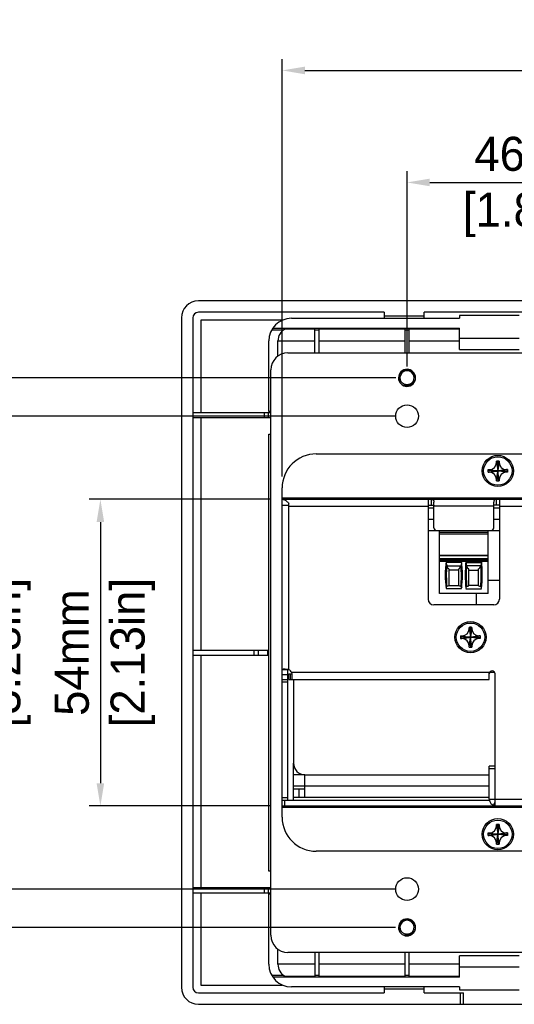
# Model space of a CAD drawing. Header units: millimetres. Extents: x 2497 to 3553, y 296 to 1027.
# Tile 8 of 9: x 3210 to 3297, y 581 to 755. Entities that reach past the tile are written whole.
import ezdxf

# ---------------------------------------------------------------- set-up
doc = ezdxf.new("R2010")
doc.units = ezdxf.units.MM
doc.layers.add('IPD6000W-US-DXF_CONTINUOUS_LINE', color=7, linetype='Continuous')
doc.layers.add('标注', color=7, linetype='Continuous')
doc.dimstyles.get("Standard").update_dxf_attribs({"dimscale": 2, "dimtxt": 3, "dimasz": 2, "dimexe": 1, "dimexo": 1, "dimgap": 1, "dimtad": 1, "dimtoh": 1, "dimdec": 1, "dimdsep": 46, "dimtxsty": 'Standard', "dimcen": 0, "dimclrd": 3, "dimclre": 3, "dimadec": 0, "dimazin": 0, "dimtp": 0.01, "dimtm": 0.01, "dimtfac": 1, "dimtdec": 1, "dimtofl": 0, "dimtmove": 0, "dimatfit": 3, "dimfxl": 1, "dimtfillclr": 256, "dimtolj": 1, "dimarcsym": 0})

# ---------------------------------------------------------------- blocks, each defined once
blk = doc.blocks.new('*D30')
at = {"layer": 'Defpoints', "color": 0}
for p in [(3323.96, 726.15), (3277.96, 691.73), (3323.96, 691.73)]:
    blk.add_point(p, dxfattribs=at)
at = {"layer": '标注', "color": 3, "lineweight": -2}
for p, q in [((3277.96, 693.73), (3277.96, 728.15)), ((3323.96, 693.73), (3323.96, 728.15)), ((3281.96, 726.15), (3319.96, 726.15))]:
    blk.add_line(p, q, dxfattribs=at)
at = {"layer": '标注', "color": 3}
for points in [[(3281.96, 726.82), (3281.96, 725.48), (3277.96, 726.15)], [(3319.96, 725.48), (3319.96, 726.82), (3323.96, 726.15)]]:
    blk.add_solid(points, dxfattribs=at)
at = {"layer": '标注', "color": 0, "char_height": 6, "attachment_point": 5}
for s, insert in [('\\A1;46mm', (3300.96, 731.15)), ('[1.81in]', (3300.96, 720.45))]:
    blk.add_mtext(s, dxfattribs=dict(at, insert=insert))
blk = doc.blocks.new('*D32')
at = {"layer": 'Defpoints', "color": 0}
for p in [(3391.96, 745.88), (3255.96, 672.33), (3391.96, 672.33)]:
    blk.add_point(p, dxfattribs=at)
at = {"layer": '标注', "color": 3, "lineweight": -2}
for p, q in [((3255.96, 674.33), (3255.96, 747.88)), ((3391.96, 674.33), (3391.96, 747.88)), ((3259.96, 745.88), (3387.96, 745.88))]:
    blk.add_line(p, q, dxfattribs=at)
at = {"layer": '标注', "color": 3}
for points in [[(3259.96, 746.55), (3259.96, 745.21), (3255.96, 745.88)], [(3387.96, 745.21), (3387.96, 746.55), (3391.96, 745.88)]]:
    blk.add_solid(points, dxfattribs=at)
at = {"layer": '标注', "color": 0, "char_height": 6, "attachment_point": 5}
for s, insert in [('\\A1;136mm', (3323.96, 750.88)), ('[5.35in]', (3323.96, 740.18))]:
    blk.add_mtext(s, dxfattribs=dict(at, insert=insert))
blk = doc.blocks.new('*D33')
at = {"layer": 'Defpoints', "color": 0}
for p in [(3255.96, 670.33), (3223.94, 616.33), (3255.96, 616.33)]:
    blk.add_point(p, dxfattribs=at)
at = {"layer": '标注', "color": 3, "lineweight": -2}
for p, q in [((3253.96, 670.33), (3221.94, 670.33)), ((3223.94, 666.33), (3223.94, 620.33)), ((3253.96, 616.33), (3221.94, 616.33))]:
    blk.add_line(p, q, dxfattribs=at)
at = {"layer": '标注', "color": 3}
for points in [[(3224.61, 666.33), (3223.27, 666.33), (3223.94, 670.33)], [(3223.27, 620.33), (3224.61, 620.33), (3223.94, 616.33)]]:
    blk.add_solid(points, dxfattribs=at)
at = {"layer": '标注', "color": 0, "char_height": 6, "attachment_point": 5, "rotation": 90}
for s, insert in [('[2.13in]', (3229.64, 643.33)), ('\\A1;54mm', (3218.94, 643.33))]:
    blk.add_mtext(s, dxfattribs=dict(at, insert=insert))
blk = doc.blocks.new('*D34')
at = {"layer": 'Defpoints', "color": 0}
for p in [(3277.96, 684.98), (3202.03, 601.67), (3277.96, 601.67)]:
    blk.add_point(p, dxfattribs=at)
at = {"layer": '标注', "color": 3, "lineweight": -2}
for p, q in [((3275.96, 684.98), (3200.03, 684.98)), ((3202.03, 680.98), (3202.03, 605.67)), ((3275.96, 601.67), (3200.03, 601.67))]:
    blk.add_line(p, q, dxfattribs=at)
at = {"layer": '标注', "color": 3}
for points in [[(3202.69, 680.98), (3201.36, 680.98), (3202.03, 684.98)], [(3201.36, 605.67), (3202.69, 605.67), (3202.03, 601.67)]]:
    blk.add_solid(points, dxfattribs=at)
at = {"layer": '标注', "color": 0, "char_height": 6, "attachment_point": 5, "rotation": 90}
for s, insert in [('\\A1;83.3mm', (3197.03, 643.33)), ('[3.28in]', (3207.73, 643.33))]:
    blk.add_mtext(s, dxfattribs=dict(at, insert=insert))
blk = doc.blocks.new('*D35')
at = {"layer": 'Defpoints', "color": 0}
for p in [(3277.96, 691.73), (3177.76, 594.9), (3277.92, 594.9)]:
    blk.add_point(p, dxfattribs=at)
at = {"layer": '标注', "color": 3, "lineweight": -2}
for p, q in [((3275.96, 691.73), (3175.76, 691.73)), ((3177.76, 687.73), (3177.76, 598.9)), ((3275.92, 594.9), (3175.76, 594.9))]:
    blk.add_line(p, q, dxfattribs=at)
at = {"layer": '标注', "color": 3}
for points in [[(3178.43, 687.73), (3177.09, 687.73), (3177.76, 691.73)], [(3177.09, 598.9), (3178.43, 598.9), (3177.76, 594.9)]]:
    blk.add_solid(points, dxfattribs=at)
at = {"layer": '标注', "color": 0, "char_height": 6, "attachment_point": 5, "rotation": 90}
for s, insert in [('\\A1;96.8mm', (3172.76, 643.32)), ('[3.81in]', (3183.46, 643.32))]:
    blk.add_mtext(s, dxfattribs=dict(at, insert=insert))

msp = doc.modelspace()

# ---------------------------------------------------------------- linework, layer by layer
at = {"layer": 'IPD6000W-US-DXF_CONTINUOUS_LINE', "color": 7, "linetype": 'Continuous'}
for p, q in [((3406.71, 705.28), (3241.21, 705.28)), ((3273.96, 703.28), (3241.21, 703.28)), ((3273.96, 703.28), (3273.96, 702.63)), ((3273.96, 702.63), (3273.96, 702.23)), ((3273.96, 702.63), (3280.96, 702.63)), ((3280.96, 702.63), (3280.96, 703.28)), ((3320.46, 703.28), (3280.96, 703.28)), ((3280.96, 702.23), (3280.96, 702.63)), ((3287.21, 702.73), (3287.21, 702.23)), ((3297.71, 702.73), (3287.21, 702.73)), ((3238.21, 702.28), (3238.21, 584.38)), ((3240.21, 702.28), (3240.21, 584.38)), ((3241.61, 701.88), (3241.61, 685.63)), ((3255.98, 701.88), (3241.61, 701.88)), ((3257.61, 702.23), (3287.21, 702.23)), ((3254.12, 700.18), (3256.21, 700.18)), ((3254.3, 700.48), (3287.21, 700.48)), ((3261.71, 700.33), (3256.45, 700.33)), ((3261.71, 696.13), (3261.71, 700.33)), ((3261.71, 700.18), (3262.51, 700.18)), ((3262.51, 696.13), (3262.51, 700.33)), ((3277.56, 700.33), (3262.51, 700.33)), ((3277.56, 700.33), (3277.56, 696.13)), ((3277.56, 700.18), (3278.36, 700.18)), ((3278.36, 696.13), (3278.36, 700.33)), ((3287.21, 700.33), (3278.36, 700.33)), ((3287.21, 696.73), (3287.21, 700.48)), ((3253.61, 685.83), (3253.61, 698.23)), ((3255.21, 695.56), (3255.21, 698.23)), ((3255.21, 698.23), (3261.71, 698.23)), ((3262.51, 698.23), (3277.56, 698.23)), ((3278.36, 698.23), (3287.21, 698.23)), ((3287.21, 698.73), (3297.71, 698.73)), ((3256.96, 696.13), (3390.96, 696.13)), ((3287.21, 696.73), (3297.71, 696.73)), ((3253.96, 593.53), (3253.96, 693.13)), ((3240.21, 685.63), (3253.96, 685.63)), ((3252.84, 684.73), (3252.84, 685.63)), ((3253.57, 684.73), (3253.57, 685.63)), ((3253.96, 685.83), (3253.61, 685.83)), ((3240.21, 684.73), (3253.96, 684.73)), ((3241.61, 684.73), (3241.61, 643.78)), ((3253.61, 604.83), (3253.61, 681.83)), ((3253.61, 681.83), (3253.96, 681.83)), ((3261.96, 678.33), (3385.96, 678.33)), ((3293.72, 676.83), (3293.72, 677.06)), ((3293.72, 677.06), (3293.94, 675.5)), ((3293.72, 676.83), (3293.94, 675.48)), ((3293.96, 677.08), (3293.96, 675.5)), ((3294.2, 677.06), (3293.98, 675.5)), ((3294.2, 676.83), (3293.98, 675.48)), ((3294.2, 677.06), (3294.2, 676.83)), ((3293.79, 675.33), (3292.21, 675.33)), ((3292.23, 675.57), (3293.79, 675.35)), ((3292.23, 675.57), (3292.46, 675.57)), ((3292.23, 675.09), (3293.79, 675.31)), ((3292.23, 675.09), (3292.46, 675.09)), ((3292.46, 675.57), (3293.81, 675.35)), ((3292.46, 675.09), (3293.81, 675.31)), ((3293.72, 673.83), (3293.94, 675.18)), ((3293.72, 673.6), (3293.94, 675.16)), ((3293.81, 675.35), (3293.79, 675.35)), ((3293.81, 675.31), (3293.79, 675.31)), ((3293.94, 675.5), (3293.94, 675.48)), ((3293.94, 675.18), (3293.94, 675.16)), ((3293.96, 675.15), (3293.96, 673.58)), ((3293.98, 675.48), (3293.98, 675.5)), ((3293.98, 675.16), (3293.98, 675.18)), ((3294.2, 673.83), (3293.98, 675.18)), ((3294.2, 673.6), (3293.98, 675.16)), ((3295.46, 675.57), (3294.11, 675.35)), ((3294.11, 675.35), (3294.13, 675.35)), ((3295.46, 675.09), (3294.11, 675.31)), ((3294.11, 675.31), (3294.13, 675.31)), ((3295.69, 675.57), (3294.13, 675.35)), ((3295.69, 675.09), (3294.13, 675.31)), ((3294.14, 675.33), (3295.71, 675.33)), ((3295.69, 675.57), (3295.46, 675.57)), ((3295.69, 675.09), (3295.46, 675.09)), ((3293.72, 673.6), (3293.72, 673.83)), ((3294.2, 673.83), (3294.2, 673.6)), ((3255.96, 614.33), (3255.96, 672.33)), ((3391.96, 670.53), (3255.96, 670.53)), ((3255.96, 670.33), (3391.96, 670.33)), ((3257.16, 640.31), (3257.16, 669.58)), ((3281.69, 670.33), (3281.69, 652.73)), ((3282.19, 670.33), (3282.19, 669.33)), ((3282.69, 665.33), (3282.69, 669.81)), ((3293.24, 665.33), (3293.24, 669.81)), ((3293.74, 669.33), (3293.74, 670.33)), ((3294.24, 670.33), (3294.24, 652.73)), ((3255.96, 669.33), (3257.16, 669.33)), ((3257.16, 669.13), (3281.69, 669.13)), ((3281.69, 669.33), (3282.69, 669.33)), ((3281.69, 668.83), (3282.69, 668.83)), ((3282.19, 669.33), (3282.23, 669.33)), ((3293.24, 669.13), (3282.69, 669.13)), ((3294.24, 669.33), (3293.24, 669.33)), ((3293.24, 668.83), (3294.24, 668.83)), ((3293.74, 669.33), (3293.69, 669.33)), ((3294.24, 669.13), (3390.76, 669.13)), ((3281.69, 666.83), (3282.69, 666.83)), ((3293.24, 666.83), (3294.24, 666.83)), ((3281.69, 664.83), (3283.19, 664.83)), ((3283.19, 664.83), (3283.69, 664.83)), ((3283.69, 653.73), (3283.69, 664.83)), ((3283.69, 664.83), (3292.24, 664.83)), ((3283.69, 664.83), (3292.24, 664.83)), ((3283.69, 664.53), (3292.24, 664.53)), ((3292.24, 653.73), (3292.24, 664.83)), ((3292.24, 664.83), (3292.74, 664.83)), ((3292.74, 664.83), (3294.24, 664.83)), ((3283.69, 664.23), (3292.24, 664.23)), ((3292.24, 660.43), (3283.69, 660.43)), ((3283.69, 660.43), (3292.24, 660.43)), ((3283.69, 659.93), (3292.24, 659.93)), ((3283.69, 659.73), (3292.24, 659.73)), ((3292.24, 659.43), (3283.69, 659.43)), ((3283.69, 659.43), (3292.24, 659.43)), ((3287.56, 659.18), (3284.86, 659.18)), ((3288.36, 659.18), (3291.06, 659.18)), ((3284.97, 658.63), (3287.45, 658.63)), ((3285.35, 658.06), (3285.35, 655.09)), ((3287.07, 657.88), (3285.35, 657.88)), ((3287.07, 655.09), (3287.07, 658.06)), ((3290.95, 658.63), (3288.47, 658.63)), ((3288.85, 655.09), (3288.85, 658.06)), ((3288.85, 657.88), (3290.57, 657.88)), ((3290.57, 655.09), (3290.57, 658.06)), ((3294.24, 656.05), (3292.24, 656.05)), ((3287.57, 654.59), (3284.85, 654.59)), ((3285.35, 655.09), (3284.99, 654.95)), ((3285.35, 655.13), (3287.07, 655.13)), ((3287.43, 654.95), (3287.07, 655.09)), ((3288.35, 654.59), (3291.07, 654.59)), ((3288.49, 654.95), (3288.85, 655.09)), ((3290.57, 655.13), (3288.85, 655.13)), ((3290.57, 655.09), (3290.93, 654.95)), ((3292.24, 653.73), (3283.69, 653.73)), ((3290.14, 653.73), (3290.14, 651.73)), ((3293.24, 651.73), (3282.69, 651.73)), ((3288.9, 647.54), (3288.9, 647.77)), ((3288.9, 647.77), (3289.12, 646.21)), ((3288.9, 647.54), (3289.12, 646.19)), ((3289.14, 647.79), (3289.14, 646.21)), ((3289.38, 647.77), (3289.17, 646.21)), ((3289.38, 647.54), (3289.17, 646.19)), ((3289.38, 647.77), (3289.38, 647.54)), ((3288.97, 646.04), (3287.39, 646.04)), ((3287.41, 646.28), (3288.97, 646.06)), ((3287.41, 646.28), (3287.64, 646.28)), ((3287.41, 645.8), (3288.97, 646.01)), ((3287.41, 645.8), (3287.64, 645.8)), ((3287.64, 646.28), (3288.99, 646.06)), ((3287.64, 645.8), (3288.99, 646.01)), ((3288.9, 644.54), (3289.12, 645.89)), ((3288.9, 644.3), (3289.12, 645.87)), ((3288.99, 646.06), (3288.97, 646.06)), ((3288.99, 646.01), (3288.97, 646.01)), ((3289.12, 646.21), (3289.12, 646.19)), ((3289.12, 645.89), (3289.12, 645.87)), ((3289.14, 645.86), (3289.14, 644.29)), ((3289.17, 646.19), (3289.17, 646.21)), ((3289.17, 645.87), (3289.17, 645.89)), ((3289.38, 644.54), (3289.17, 645.89)), ((3289.38, 644.3), (3289.17, 645.87)), ((3290.64, 646.28), (3289.29, 646.06)), ((3289.29, 646.06), (3289.32, 646.06)), ((3290.64, 645.8), (3289.29, 646.01)), ((3289.29, 646.01), (3289.32, 646.01)), ((3290.88, 646.28), (3289.32, 646.06)), ((3289.32, 646.04), (3290.89, 646.04)), ((3290.88, 645.8), (3289.32, 646.01)), ((3290.88, 646.28), (3290.64, 646.28)), ((3290.88, 645.8), (3290.64, 645.8)), ((3240.21, 643.78), (3253.41, 643.78)), ((3251.04, 642.88), (3251.04, 643.78)), ((3251.77, 642.88), (3251.77, 643.78)), ((3253.41, 642.88), (3253.41, 643.78)), ((3288.9, 644.3), (3288.9, 644.54)), ((3289.38, 644.54), (3289.38, 644.3)), ((3240.21, 642.88), (3253.41, 642.88)), ((3241.61, 642.88), (3241.61, 601.93)), ((3256.96, 640.31), (3255.96, 640.31)), ((3256.96, 617.33), (3256.96, 640.34)), ((3255.96, 639.5), (3256.96, 639.5)), ((3255.96, 638.6), (3256.96, 638.6)), ((3257.16, 638.6), (3257.16, 639.6)), ((3257.16, 639.6), (3257.7, 639.6)), ((3257.16, 638.6), (3292.46, 638.6)), ((3257.46, 638.6), (3257.46, 639.6)), ((3292.46, 639.8), (3257.67, 639.8)), ((3257.67, 639.6), (3257.67, 638.6)), ((3257.96, 638.6), (3257.96, 623.83)), ((3292.46, 638.6), (3292.46, 639.8)), ((3293.41, 639.83), (3292.52, 639.83)), ((3293.46, 617.53), (3293.46, 639.6)), ((3256.96, 638.1), (3255.96, 638.1)), ((3257.96, 619.33), (3257.96, 623.83)), ((3292.46, 617.53), (3292.46, 623.33)), ((3293.46, 623.33), (3292.46, 623.33)), ((3293.46, 622.83), (3292.46, 622.83)), ((3259.96, 621.83), (3257.96, 621.83)), ((3259.96, 617.83), (3259.96, 621.83)), ((3259.96, 621.83), (3292.46, 621.83)), ((3259.96, 619.83), (3257.96, 619.83)), ((3257.96, 617.33), (3257.96, 619.33)), ((3257.96, 619.33), (3259.96, 619.33)), ((3258.96, 617.83), (3258.96, 619.33)), ((3292.46, 619.83), (3259.96, 619.83)), ((3255.96, 617.83), (3256.96, 617.83)), ((3292.46, 617.83), (3257.96, 617.83)), ((3292.46, 617.53), (3390.76, 617.53)), ((3293.46, 616.33), (3293.46, 617.53)), ((3255.96, 617.33), (3292.48, 617.33)), ((3255.96, 616.33), (3391.96, 616.33)), ((3255.96, 616.13), (3391.96, 616.13)), ((3256.46, 616.33), (3256.46, 617.33)), ((3293.21, 616.42), (3293.46, 617.04)), ((3293.72, 612.83), (3293.72, 613.06)), ((3293.72, 613.06), (3293.94, 611.5)), ((3293.72, 612.83), (3293.94, 611.48)), ((3293.96, 613.08), (3293.96, 611.5)), ((3294.2, 613.06), (3293.98, 611.5)), ((3294.2, 612.83), (3293.98, 611.48)), ((3294.2, 613.06), (3294.2, 612.83)), ((3293.79, 611.33), (3292.21, 611.33)), ((3292.23, 611.57), (3293.79, 611.35)), ((3292.23, 611.57), (3292.46, 611.57)), ((3292.23, 611.09), (3293.79, 611.31)), ((3292.23, 611.09), (3292.46, 611.09)), ((3292.46, 611.57), (3293.81, 611.35)), ((3292.46, 611.09), (3293.81, 611.31)), ((3293.72, 609.83), (3293.94, 611.18)), ((3293.72, 609.6), (3293.94, 611.16)), ((3293.81, 611.35), (3293.79, 611.35)), ((3293.81, 611.31), (3293.79, 611.31)), ((3293.94, 611.5), (3293.94, 611.48)), ((3293.94, 611.18), (3293.94, 611.16)), ((3293.96, 611.15), (3293.96, 609.58)), ((3293.98, 611.48), (3293.98, 611.5)), ((3294.2, 609.83), (3293.98, 611.18)), ((3293.98, 611.16), (3293.98, 611.18)), ((3294.2, 609.6), (3293.98, 611.16)), ((3295.46, 611.57), (3294.11, 611.35)), ((3294.11, 611.35), (3294.13, 611.35)), ((3295.46, 611.09), (3294.11, 611.31)), ((3294.11, 611.31), (3294.13, 611.31)), ((3295.69, 611.57), (3294.13, 611.35)), ((3295.69, 611.09), (3294.13, 611.31)), ((3294.14, 611.33), (3295.71, 611.33)), ((3295.69, 611.57), (3295.46, 611.57)), ((3295.69, 611.09), (3295.46, 611.09)), ((3293.72, 609.6), (3293.72, 609.83)), ((3294.2, 609.83), (3294.2, 609.6)), ((3385.96, 608.33), (3261.96, 608.33)), ((3253.96, 604.83), (3253.61, 604.83)), ((3240.21, 601.93), (3253.96, 601.93)), ((3252.84, 601.03), (3252.84, 601.93)), ((3253.57, 601.03), (3253.57, 601.93)), ((3240.21, 601.03), (3253.96, 601.03)), ((3241.61, 601.03), (3241.61, 584.78)), ((3253.61, 588.43), (3253.61, 600.83)), ((3253.61, 600.83), (3253.96, 600.83)), ((3255.21, 588.43), (3255.21, 591.09)), ((3390.96, 590.53), (3256.96, 590.53)), ((3261.71, 590.53), (3261.71, 586.33)), ((3262.51, 586.33), (3262.51, 590.53)), ((3277.56, 590.53), (3277.56, 586.33)), ((3278.36, 586.33), (3278.36, 590.53)), ((3297.71, 589.93), (3287.21, 589.93)), ((3287.21, 586.18), (3287.21, 589.93)), ((3261.71, 588.43), (3255.21, 588.43)), ((3277.56, 588.43), (3262.51, 588.43)), ((3287.21, 588.43), (3278.36, 588.43)), ((3256.21, 586.48), (3254.12, 586.48)), ((3256.45, 586.33), (3261.71, 586.33)), ((3262.51, 586.48), (3261.71, 586.48)), ((3262.51, 586.33), (3277.56, 586.33)), ((3278.36, 586.48), (3277.56, 586.48)), ((3278.36, 586.33), (3287.21, 586.33)), ((3297.71, 587.93), (3287.21, 587.93)), ((3241.61, 584.78), (3255.98, 584.78)), ((3287.21, 586.18), (3254.3, 586.18)), ((3241.21, 583.38), (3273.96, 583.38)), ((3287.21, 584.43), (3257.61, 584.43)), ((3273.96, 584.43), (3273.96, 584.03)), ((3280.96, 584.03), (3273.96, 584.03)), ((3273.96, 584.03), (3273.96, 583.38)), ((3280.96, 584.03), (3280.96, 584.43)), ((3280.96, 583.38), (3280.96, 584.03)), ((3280.96, 583.38), (3287.91, 583.38)), ((3287.21, 584.43), (3287.21, 583.93)), ((3287.21, 583.93), (3297.71, 583.93)), ((3287.41, 581.38), (3287.41, 583.38)), ((3287.91, 581.38), (3287.91, 583.38)), ((3241.21, 581.38), (3406.71, 581.38))]:
    msp.add_line(p, q, dxfattribs=at)
for centre, radius in [((3277.96, 684.98), 2), ((3293.96, 675.33), 2.75), ((3293.96, 675.33), 2.5), ((3289.14, 646.04), 2.75), ((3289.14, 646.04), 2.5), ((3293.96, 611.33), 2.75), ((3293.96, 611.33), 2.5), ((3277.96, 601.67), 2)]:
    msp.add_circle(centre, radius, dxfattribs=at)
for centre, radius, start, end in [((3241.21, 702.28), 3, 90, 180), ((3241.21, 702.28), 1, 90, 180), ((3257.61, 698.23), 4, 90, 180), ((3257.61, 698.23), 2.4, 118.884, 180), ((3256.96, 693.13), 3, 90, 180), ((3277.96, 691.73), 1.5, 292.8073, 292.5), ((3277.96, 691.73), 1.25, 323.577, 216.423), ((3277.96, 691.73), 1.2, 238.9508, 301.1769), ((3277.92, 691.7), 1.49, 294.4263, 294.7381), ((3261.96, 672.33), 6, 90, 180), ((3292.46, 676.83), 1.26, 270, 0), ((3293.96, 675.33), 1.75, 90.0045, 97.8119), ((3293.96, 675.33), 1.75, 82.1881, 89.9955), ((3295.46, 676.83), 1.26, 180, 270), ((3293.96, 675.33), 1.75, 172.1881, 179.9955), ((3293.96, 675.33), 1.75, 180.0045, 187.8119), ((3292.46, 673.83), 1.26, 360, 90), ((3293.96, 675.33), 0.175, 172.1881, 187.8119), ((3293.81, 675.48), 0.126, 270, 0), ((3293.81, 675.18), 0.126, 360, 90), ((3293.96, 675.33), 0.175, 82.1881, 97.8119), ((3293.96, 675.33), 0.175, 262.1881, 277.8119), ((3294.11, 675.48), 0.126, 180, 270), ((3294.11, 675.18), 0.126, 90, 180), ((3293.96, 675.33), 0.175, 352.1881, 7.8119), ((3295.46, 673.83), 1.26, 90, 180), ((3293.96, 675.33), 1.75, 0.0045, 7.8119), ((3293.96, 675.33), 1.75, 352.1881, 359.9955), ((3293.96, 675.33), 1.75, 262.1881, 269.9955), ((3293.96, 675.33), 1.75, 270.0045, 277.8119), ((3283.19, 665.33), 0.5, 180, 270), ((3292.74, 665.33), 0.5, 270, 0), ((3304.7, 657.01), 20, 173.0502, 186.938), ((3267.72, 657.01), 20, 353.062, 6.9498), ((3308.2, 657.01), 20, 173.0502, 186.938), ((3271.22, 657.01), 20, 353.062, 6.9498), ((3304.7, 657.01), 19.82, 175.1255, 185.9647), ((3267.72, 657.01), 19.82, 354.0353, 4.8745), ((3308.2, 657.01), 19.82, 175.1255, 185.9647), ((3271.22, 657.01), 19.82, 354.0353, 4.8745), ((3282.69, 652.73), 1, 180, 270), ((3293.24, 652.73), 1, 270, 0), ((3287.64, 647.54), 1.26, 270, 0), ((3289.14, 646.04), 1.75, 90.0045, 97.8119), ((3289.14, 646.04), 1.75, 82.1881, 89.9955), ((3290.64, 647.54), 1.26, 180, 270), ((3289.14, 646.04), 1.75, 172.1881, 179.9955), ((3289.14, 646.04), 1.75, 180.0045, 187.8119), ((3287.64, 644.54), 1.26, 360, 90), ((3289.14, 646.04), 0.175, 172.1881, 187.8119), ((3288.99, 646.19), 0.126, 270, 0), ((3288.99, 645.89), 0.126, 360, 90), ((3289.14, 646.04), 0.175, 82.1881, 97.8119), ((3289.14, 646.04), 0.175, 262.1881, 277.8119), ((3289.29, 646.19), 0.126, 180, 270), ((3289.29, 645.89), 0.126, 90, 180), ((3289.14, 646.04), 0.175, 352.1881, 7.8119), ((3290.64, 644.54), 1.26, 90, 180), ((3289.14, 646.04), 1.75, 0.0045, 7.8119), ((3289.14, 646.04), 1.75, 352.1881, 359.9955), ((3289.14, 646.04), 1.75, 262.1881, 269.9955), ((3289.14, 646.04), 1.75, 270.0045, 277.8119), ((3256.75, 639.4), 1, 24.0215, 65.9785), ((3292.96, 639.6), 0.5, 0, 180), ((3259.96, 623.83), 2, 180, 270), ((3293.66, 617.53), 1.2, 180, 260.3968), ((3293.66, 617.53), 1.2, 266.2291, 270), ((3261.96, 614.33), 6, 180, 270), ((3292.46, 612.83), 1.26, 270, 0), ((3293.96, 611.33), 1.75, 90.0045, 97.8119), ((3293.96, 611.33), 1.75, 82.1881, 89.9955), ((3295.46, 612.83), 1.26, 180, 270), ((3293.96, 611.33), 1.75, 172.1881, 179.9955), ((3293.96, 611.33), 1.75, 180.0045, 187.8119), ((3292.46, 609.83), 1.26, 360, 90), ((3293.96, 611.33), 0.175, 172.1881, 187.8119), ((3293.81, 611.48), 0.126, 270, 0), ((3293.81, 611.18), 0.126, 360, 90), ((3293.96, 611.33), 0.175, 82.1881, 97.8119), ((3293.96, 611.33), 0.175, 262.1881, 277.8119), ((3294.11, 611.48), 0.126, 180, 270), ((3294.11, 611.18), 0.126, 90, 180), ((3293.96, 611.33), 0.175, 352.1881, 7.8119), ((3295.46, 609.83), 1.26, 90, 180), ((3293.96, 611.33), 1.75, 0.0045, 7.8119), ((3293.96, 611.33), 1.75, 352.1881, 359.9955), ((3293.96, 611.33), 1.75, 262.1881, 269.9955), ((3293.96, 611.33), 1.75, 270.0045, 277.8119), ((3277.96, 594.93), 1.5, 292.8073, 292.5), ((3277.96, 594.93), 1.25, 323.577, 216.423), ((3256.96, 593.53), 3, 180, 270), ((3277.96, 594.93), 1.2, 238.9508, 301.1769), ((3277.92, 594.9), 1.49, 294.4263, 294.7381), ((3257.61, 588.43), 4, 180, 270), ((3257.61, 588.43), 2.4, 180, 241.1064), ((3241.21, 584.38), 3, 180, 270), ((3241.21, 584.38), 1, 180, 270)]:
    msp.add_arc(centre, radius, start, end, dxfattribs=at)
for centre, start_param, end_param in [((3304.7, 666.26), -4.375396, -4.372426), ((3267.72, 666.26), -1.910759, -1.907789), ((3308.2, 666.26), -4.375396, -4.372426), ((3271.22, 666.26), -1.910759, -1.907789)]:
    msp.add_ellipse(centre, major_axis=(0, 22.88), ratio=0.914642, start_param=start_param, end_param=end_param, dxfattribs=at)
for points, knots in [([(3276.96, 690.99), (3276.9, 691.06), (3276.83, 691.17), (3276.76, 691.33), (3276.7, 691.49), (3276.67, 691.71), (3276.68, 691.93), (3276.72, 692.1), (3276.77, 692.27), (3276.87, 692.47), (3277.03, 692.68), (3277.23, 692.85), (3277.46, 692.98), (3277.71, 693.07), (3277.97, 693.1), (3278.24, 693.08), (3278.49, 693.01), (3278.73, 692.9), (3278.94, 692.74), (3279.06, 692.61), (3279.11, 692.54)], [0, 0, 0, 0, 0.062476, 0.093755, 0.125034, 0.187514, 0.249995, 0.281277, 0.312559, 0.375044, 0.437531, 0.500021, 0.562512, 0.625005, 0.6875, 0.749997, 0.812495, 0.874995, 0.937497, 1, 1, 1, 1]), ([(3279.11, 692.54), (3279.18, 692.45), (3279.29, 692.27), (3279.39, 691.95), (3279.41, 691.63), (3279.37, 691.3), (3279.25, 691), (3279.07, 690.73), (3278.83, 690.5), (3278.64, 690.39), (3278.54, 690.35)], [0, 0, 0, 0, 0.124983, 0.249971, 0.374963, 0.499961, 0.624963, 0.749971, 0.874977, 1, 1, 1, 1]), ([(3276.96, 690.99), (3277.01, 690.93), (3277.13, 690.82), (3277.27, 690.74), (3277.34, 690.71)], [0, 0, 0, 0, 0.500014, 1, 1, 1, 1]), ([(3277.34, 690.71), (3277.37, 690.69), (3277.41, 690.67), (3277.51, 690.63), (3277.64, 690.59), (3277.8, 690.56), (3277.91, 690.56), (3277.96, 690.56)], [0, 0, 0, 0, 0.125043, 0.250083, 0.500067, 0.750039, 1, 1, 1, 1]), ([(3278.97, 690.99), (3278.93, 690.92), (3278.85, 690.79), (3278.69, 690.62), (3278.5, 690.49), (3278.29, 690.38), (3278.07, 690.32), (3277.84, 690.29), (3277.61, 690.29), (3277.46, 690.32), (3277.39, 690.34)], [0, 0, 0, 0, 0.124787, 0.24964, 0.374566, 0.49955, 0.62459, 0.749684, 0.87482, 1, 1, 1, 1]), ([(3277.96, 690.56), (3278.01, 690.56), (3278.12, 690.56), (3278.28, 690.59), (3278.41, 690.63), (3278.51, 690.67), (3278.56, 690.69), (3278.58, 690.71)], [0, 0, 0, 0, 0.249967, 0.499933, 0.74991, 0.874952, 1, 1, 1, 1]), ([(3278.58, 690.71), (3278.65, 690.74), (3278.79, 690.82), (3278.91, 690.93), (3278.97, 690.99)], [0, 0, 0, 0, 0.499985, 1, 1, 1, 1]), ([(3255.96, 670.33), (3256.06, 670.33), (3256.34, 670.28), (3256.75, 670.01), (3257.02, 669.73), (3257.16, 669.58)], [0, 0, 0, 0, 0.209945, 0.568961, 1, 1, 1, 1]), ([(3282.19, 670.33), (3282.24, 670.33), (3282.33, 670.33), (3282.45, 670.32), (3282.54, 670.29), (3282.6, 670.23), (3282.64, 670.15), (3282.68, 670.01), (3282.69, 669.9), (3282.69, 669.81)], [0, 0, 0, 0, 0.180347, 0.311261, 0.410666, 0.501312, 0.600087, 0.715104, 1, 1, 1, 1]), ([(3293.74, 670.33), (3293.68, 670.33), (3293.59, 670.33), (3293.47, 670.32), (3293.39, 670.29), (3293.32, 670.23), (3293.28, 670.15), (3293.24, 670.01), (3293.24, 669.9), (3293.24, 669.81)], [0, 0, 0, 0, 0.180347, 0.311261, 0.410666, 0.501312, 0.600087, 0.715104, 1, 1, 1, 1]), ([(3282.37, 669.33), (3282.41, 669.33), (3282.48, 669.33), (3282.54, 669.32), (3282.56, 669.32)], [0, 0, 0, 0, 0.756472, 1, 1, 1, 1]), ([(3282.56, 669.32), (3282.57, 669.32), (3282.61, 669.31), (3282.66, 669.3), (3282.69, 669.26), (3282.69, 669.24)], [0, 0, 0, 0, 0.272417, 0.654918, 1, 1, 1, 1]), ([(3293.36, 669.32), (3293.35, 669.32), (3293.32, 669.31), (3293.27, 669.3), (3293.24, 669.26), (3293.24, 669.24)], [0, 0, 0, 0, 0.272417, 0.654918, 1, 1, 1, 1]), ([(3293.56, 669.33), (3293.51, 669.33), (3293.44, 669.33), (3293.38, 669.32), (3293.36, 669.32)], [0, 0, 0, 0, 0.756472, 1, 1, 1, 1]), ([(3284.85, 659.38), (3284.85, 659.35), (3284.85, 659.28), (3284.86, 659.22), (3284.86, 659.18)], [0, 0, 0, 0, 0.419418, 1, 1, 1, 1]), ([(3284.86, 659.18), (3284.87, 659.14), (3284.88, 658.97), (3284.92, 658.81), (3284.95, 658.69)], [0, 0, 0, 0, 0.249343, 1, 1, 1, 1]), ([(3287.56, 659.18), (3287.56, 659.14), (3287.54, 658.97), (3287.51, 658.81), (3287.47, 658.69)], [0, 0, 0, 0, 0.249342, 1, 1, 1, 1]), ([(3287.56, 659.18), (3287.56, 659.22), (3287.57, 659.28), (3287.58, 659.35), (3287.58, 659.38)], [0, 0, 0, 0, 0.580582, 1, 1, 1, 1]), ([(3288.36, 659.18), (3288.36, 659.22), (3288.35, 659.28), (3288.35, 659.35), (3288.35, 659.38)], [0, 0, 0, 0, 0.580582, 1, 1, 1, 1]), ([(3288.36, 659.18), (3288.37, 659.14), (3288.38, 658.97), (3288.42, 658.81), (3288.45, 658.69)], [0, 0, 0, 0, 0.249342, 1, 1, 1, 1]), ([(3291.06, 659.18), (3291.06, 659.14), (3291.04, 658.97), (3291.01, 658.81), (3290.97, 658.69)], [0, 0, 0, 0, 0.249343, 1, 1, 1, 1]), ([(3291.08, 659.38), (3291.08, 659.35), (3291.07, 659.28), (3291.06, 659.22), (3291.06, 659.18)], [0, 0, 0, 0, 0.419418, 1, 1, 1, 1]), ([(3285.35, 658.06), (3285.27, 658.12), (3285.11, 658.3), (3285.01, 658.51), (3284.97, 658.63)], [0, 0, 0, 0, 0.46182, 1, 1, 1, 1]), ([(3287.07, 658.06), (3287.15, 658.12), (3287.31, 658.3), (3287.41, 658.51), (3287.45, 658.63)], [0, 0, 0, 0, 0.461815, 1, 1, 1, 1]), ([(3288.85, 658.06), (3288.77, 658.12), (3288.61, 658.3), (3288.51, 658.51), (3288.47, 658.63)], [0, 0, 0, 0, 0.461815, 1, 1, 1, 1]), ([(3290.57, 658.06), (3290.65, 658.12), (3290.81, 658.3), (3290.91, 658.51), (3290.95, 658.63)], [0, 0, 0, 0, 0.46182, 1, 1, 1, 1]), ([(3284.82, 654.81), (3284.82, 654.82), (3284.84, 654.85), (3284.87, 654.89), (3284.92, 654.92), (3284.97, 654.94), (3284.99, 654.95)], [0, 0, 0, 0, 0.172746, 0.386379, 0.660033, 1, 1, 1, 1]), ([(3287.43, 654.95), (3287.46, 654.94), (3287.5, 654.92), (3287.55, 654.89), (3287.59, 654.85), (3287.6, 654.82), (3287.6, 654.81)], [0, 0, 0, 0, 0.339967, 0.613621, 0.827254, 1, 1, 1, 1]), ([(3288.49, 654.95), (3288.46, 654.94), (3288.42, 654.92), (3288.36, 654.88), (3288.33, 654.84), (3288.32, 654.81), (3288.32, 654.8)], [0, 0, 0, 0, 0.345692, 0.618924, 0.828449, 1, 1, 1, 1]), ([(3291.1, 654.8), (3291.1, 654.81), (3291.09, 654.84), (3291.06, 654.88), (3291, 654.92), (3290.96, 654.94), (3290.93, 654.95)], [0, 0, 0, 0, 0.171551, 0.381076, 0.654308, 1, 1, 1, 1]), ([(3256.31, 640.4), (3256.26, 640.4), (3256.17, 640.39), (3256.06, 640.38), (3255.96, 640.35), (3255.96, 640.31)], [0, 0, 0, 0, 0.401348, 0.701101, 1, 1, 1, 1]), ([(3257.16, 640.31), (3257.01, 640.34), (3256.73, 640.38), (3256.44, 640.4), (3256.31, 640.4)], [0, 0, 0, 0, 0.5412, 1, 1, 1, 1]), ([(3257.75, 638.96), (3257.75, 639.09), (3257.74, 639.37), (3257.7, 639.65), (3257.67, 639.8)], [0, 0, 0, 0, 0.458885, 1, 1, 1, 1]), ([(3257.67, 638.6), (3257.7, 638.6), (3257.74, 638.7), (3257.75, 638.81), (3257.75, 638.91), (3257.75, 638.96)], [0, 0, 0, 0, 0.298872, 0.598895, 1, 1, 1, 1]), ([(3276.96, 594.19), (3276.9, 594.26), (3276.83, 594.37), (3276.76, 594.53), (3276.7, 594.69), (3276.67, 594.91), (3276.68, 595.13), (3276.72, 595.3), (3276.77, 595.47), (3276.87, 595.67), (3277.03, 595.88), (3277.23, 596.05), (3277.46, 596.18), (3277.71, 596.27), (3277.97, 596.3), (3278.24, 596.28), (3278.49, 596.21), (3278.73, 596.1), (3278.94, 595.94), (3279.06, 595.81), (3279.11, 595.74)], [0, 0, 0, 0, 0.062476, 0.093755, 0.125034, 0.187514, 0.249995, 0.281277, 0.312559, 0.375044, 0.437531, 0.500021, 0.562512, 0.625005, 0.6875, 0.749997, 0.812495, 0.874995, 0.937497, 1, 1, 1, 1]), ([(3279.11, 595.74), (3279.18, 595.65), (3279.29, 595.47), (3279.39, 595.15), (3279.41, 594.83), (3279.37, 594.5), (3279.25, 594.2), (3279.07, 593.93), (3278.83, 593.7), (3278.64, 593.59), (3278.54, 593.55)], [0, 0, 0, 0, 0.124983, 0.249971, 0.374963, 0.499961, 0.624963, 0.749971, 0.874977, 1, 1, 1, 1]), ([(3276.96, 594.19), (3277.01, 594.13), (3277.13, 594.02), (3277.27, 593.94), (3277.34, 593.91)], [0, 0, 0, 0, 0.500014, 1, 1, 1, 1]), ([(3277.34, 593.91), (3277.37, 593.89), (3277.41, 593.87), (3277.51, 593.83), (3277.64, 593.79), (3277.8, 593.76), (3277.91, 593.76), (3277.96, 593.76)], [0, 0, 0, 0, 0.125043, 0.250083, 0.500067, 0.750039, 1, 1, 1, 1]), ([(3278.97, 594.19), (3278.93, 594.12), (3278.85, 593.99), (3278.69, 593.82), (3278.5, 593.69), (3278.29, 593.58), (3278.07, 593.52), (3277.84, 593.49), (3277.61, 593.49), (3277.46, 593.52), (3277.39, 593.54)], [0, 0, 0, 0, 0.124787, 0.24964, 0.374566, 0.49955, 0.62459, 0.749684, 0.87482, 1, 1, 1, 1]), ([(3277.96, 593.76), (3278.01, 593.76), (3278.12, 593.76), (3278.28, 593.79), (3278.41, 593.83), (3278.51, 593.87), (3278.56, 593.89), (3278.58, 593.91)], [0, 0, 0, 0, 0.249967, 0.499933, 0.74991, 0.874952, 1, 1, 1, 1]), ([(3278.58, 593.91), (3278.65, 593.94), (3278.79, 594.02), (3278.91, 594.13), (3278.97, 594.19)], [0, 0, 0, 0, 0.499985, 1, 1, 1, 1])]:
    msp.add_open_spline(points, degree=3, knots=knots, dxfattribs=at)
for points in [[(3282.23, 669.33), (3282.28, 669.33), (3282.32, 669.33), (3282.37, 669.33)], [(3293.69, 669.33), (3293.64, 669.33), (3293.6, 669.33), (3293.56, 669.33)]]:
    msp.add_open_spline(points, degree=3, dxfattribs=at)

# ---------------------------------------------------------------- dimensions: what is measured, and where the dimension line sits
at = {"layer": '标注'}
for base, p1, p2, picture, middle in [((3391.96, 745.88), (3255.96, 672.33), (3391.96, 672.33), '*D32', (3323.96, 745.88)), ((3323.96, 726.15), (3277.96, 691.73), (3323.96, 691.73), '*D30', (3300.96, 726.15))]:
    dim = msp.add_linear_dim(base=base, p1=p1, p2=p2, dimstyle='Standard', override={"dimpost": 'mm\\X'}, dxfattribs=at)
    dim.commit()
    dim.dimension.update_dxf_attribs({"geometry": picture, "text_midpoint": middle})
for base, p1, p2, picture, middle in [((3177.76, 594.9), (3277.96, 691.73), (3277.92, 594.9), '*D35', (3177.76, 643.32)), ((3202.03, 601.67), (3277.96, 684.98), (3277.96, 601.67), '*D34', (3202.03, 643.33)), ((3223.94, 616.33), (3255.96, 670.33), (3255.96, 616.33), '*D33', (3223.94, 643.33))]:
    dim = msp.add_linear_dim(base=base, p1=p1, p2=p2, angle=90, dimstyle='Standard', override={"dimpost": 'mm\\X'}, dxfattribs=at)
    dim.commit()
    dim.dimension.update_dxf_attribs({"geometry": picture, "text_midpoint": middle})

doc.saveas('drawing.dxf')
